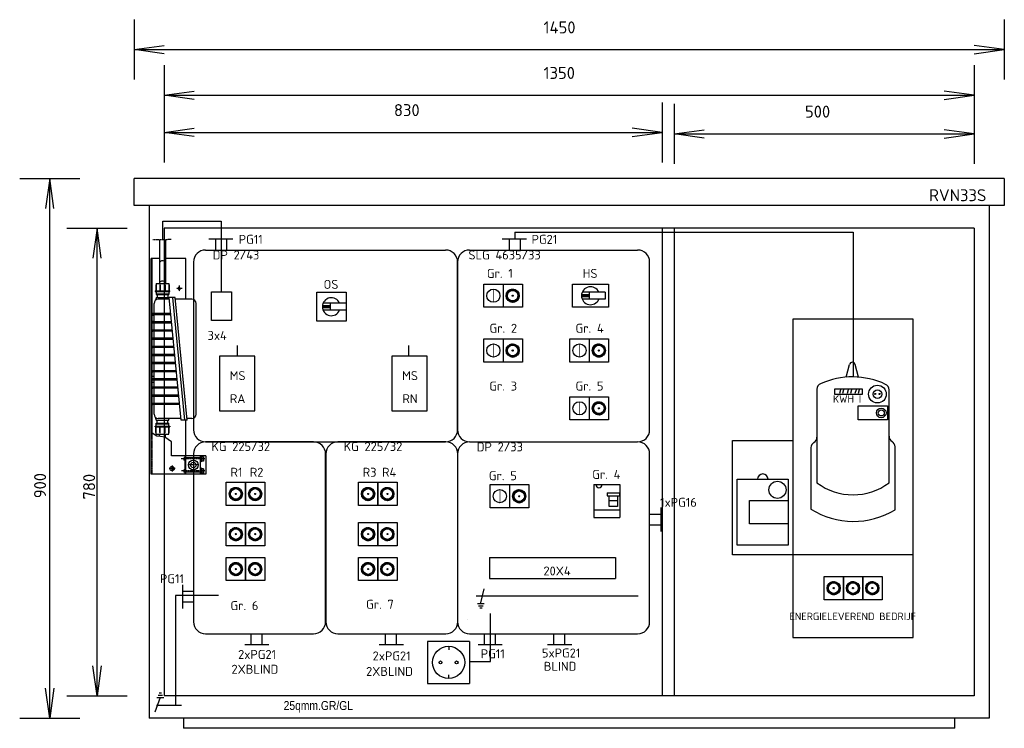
# Model space of a CAD drawing. Extents: x -2666 to 963, y 1554 to 3867.
# Tile 2 of 3: x -2666 to -1025, y 2685 to 3867. Entities that reach past the tile are written whole.
import ezdxf
from ezdxf.enums import TextEntityAlignment as Align

# ---------------------------------------------------------------- set-up
doc = ezdxf.new("R2010")
doc.units = 0
doc.header["$MEASUREMENT"] = 0
for name, pattern in [('LT-DASH', [0.75, 0.5, -0.25]), ('LT-DASH_DOT', [2, 1.25, -0.25, 0.25, -0.25]), ('LT-SOLID', [0])]:
    doc.linetypes.add(name, pattern=pattern)
doc.layers.get('0').update_dxf_attribs({"linetype": 'CONTINUOUS'})
doc.styles.add('ISO', font='isocpeur.ttf')
pattern_1 = [(45, (-5024.6227, 2047.5903), (-0.224506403, 0.224506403), [])]
pattern_2 = [(45, (-5024.6227, 1980.544), (-0.224506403, 0.224506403), [])]
pattern_3 = [(45, (-5024.6227, 1922.27292), (-0.224506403, 0.224506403), [])]
pattern_4 = [(45, (-4992.401, 2047.5903), (-0.224506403, 0.224506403), [])]
pattern_5 = [(45, (-4992.401, 1980.544), (-0.224506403, 0.224506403), [])]
pattern_6 = [(45, (-4992.401, 1922.27292), (-0.224506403, 0.224506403), [])]
pattern_7 = [(45, (-4804.2188, 2047.5903), (-0.224506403, 0.224506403), [])]
pattern_8 = [(45, (-4804.2188, 1980.544), (-0.224506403, 0.224506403), [])]
pattern_9 = [(45, (-4804.2188, 1922.27292), (-0.224506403, 0.224506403), [])]
pattern_10 = [(45, (-4771.9971, 2047.5903), (-0.224506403, 0.224506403), [])]
pattern_11 = [(45, (-4771.9971, 1980.544), (-0.224506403, 0.224506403), [])]
pattern_12 = [(45, (-4771.9971, 1922.27292), (-0.224506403, 0.224506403), [])]
pattern_13 = [(45, (-4552.3392, 2043.7867), (-0.224506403, 0.224506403), [])]
pattern_14 = [(45, (-4419.60224, 2190.30667), (-0.224506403, 0.224506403), [])]
pattern_15 = [(45, (-4419.60224, 2286.69183), (-0.224506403, 0.224506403), [])]
pattern_16 = [(45, (-4563.21544, 2286.69183), (-0.224506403, 0.224506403), [])]
pattern_17 = [(45, (-4563.21544, 2378.1257), (-0.224506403, 0.224506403), [])]
pattern_18 = [(45, (-4028.31195, 1890.40365), (-0.224506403, 0.224506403), [])]
pattern_19 = [(45, (-3996.09024, 1890.40365), (-0.224506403, 0.224506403), [])]
pattern_20 = [(45, (-3963.86853, 1890.40365), (-0.224506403, 0.224506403), [])]

msp = doc.modelspace()

# ---------------------------------------------------------------- hatches: boundary and pattern name
at = {"linetype": 'LT-SOLID'}
h = msp.add_hatch(dxfattribs=at)
h.set_pattern_fill('ANSI31', scale=0.1, style=0)
h.set_pattern_definition(pattern_17)
h.paths.add_polyline_path([(-1855.6, 3406.2, 1), (-1833.6, 3406.2, 1)])
h.paths.add_polyline_path([(-1835.8, 3406.2, -1), (-1853.4, 3406.2, -1)], flags=16)
h.paths.add_polyline_path([(-1843.7, 3406.2, -1), (-1845.5, 3406.2, -1)], flags=0)
h.paths.add_polyline_path([(-1843.7, 3406.2, 1), (-1845.5, 3406.2, 1)], flags=0)
h = msp.add_hatch(dxfattribs=at)
h.set_pattern_fill('ANSI31', scale=0.1, style=0)
h.set_pattern_definition(pattern_17)
h.paths.add_polyline_path([(-1843.7, 3406.2, 1), (-1845.5, 3406.2, 1)])
for points in [[(-1717.8, 3404.7), (-1717.8, 3407.7), (-1728.2, 3407.7), (-1728.2, 3404.7)], [(-2149.6, 3386.4), (-2149.6, 3389.4), (-2159.9, 3389.4), (-2159.9, 3386.4)]]:
    msp.add_hatch(color=7, dxfattribs=at).paths.add_polyline_path(points)
h = msp.add_hatch(dxfattribs=at)
h.set_pattern_fill('ANSI31', scale=0.1, style=0)
h.set_pattern_definition(pattern_16)
h.paths.add_polyline_path([(-1855.6, 3314.8, 1), (-1833.6, 3314.8, 1)])
h.paths.add_polyline_path([(-1835.8, 3314.8, -1), (-1853.4, 3314.8, -1)], flags=16)
h.paths.add_polyline_path([(-1843.7, 3314.8, -1), (-1845.5, 3314.8, -1)], flags=0)
h.paths.add_polyline_path([(-1843.7, 3314.8, 1), (-1845.5, 3314.8, 1)], flags=0)
h = msp.add_hatch(dxfattribs=at)
h.set_pattern_fill('ANSI31', scale=0.1, style=0)
h.set_pattern_definition(pattern_16)
h.paths.add_polyline_path([(-1843.7, 3314.8, 1), (-1845.5, 3314.8, 1)])
h = msp.add_hatch(dxfattribs=at)
h.set_pattern_fill('ANSI31', scale=0.1, style=0)
h.set_pattern_definition(pattern_15)
h.paths.add_polyline_path([(-1712, 3314.8, 1), (-1690, 3314.8, 1)])
h.paths.add_polyline_path([(-1692.2, 3314.8, -1), (-1709.8, 3314.8, -1)], flags=16)
h.paths.add_polyline_path([(-1700.1, 3314.8, -1), (-1701.9, 3314.8, -1)], flags=0)
h.paths.add_polyline_path([(-1700.1, 3314.8, 1), (-1701.9, 3314.8, 1)], flags=0)
h = msp.add_hatch(dxfattribs=at)
h.set_pattern_fill('ANSI31', scale=0.1, style=0)
h.set_pattern_definition(pattern_15)
h.paths.add_polyline_path([(-1700.1, 3314.8, 1), (-1701.9, 3314.8, 1)])
h = msp.add_hatch(dxfattribs=at)
h.set_pattern_fill('ANSI31', scale=0.1, style=0)
h.set_pattern_definition(pattern_14)
h.paths.add_polyline_path([(-1712, 3218.4, 1), (-1690, 3218.4, 1)])
h.paths.add_polyline_path([(-1692.2, 3218.4, -1), (-1709.8, 3218.4, -1)], flags=16)
h.paths.add_polyline_path([(-1700.1, 3218.4, -1), (-1701.9, 3218.4, -1)], flags=0)
h.paths.add_polyline_path([(-1700.1, 3218.4, 1), (-1701.9, 3218.4, 1)], flags=0)
h = msp.add_hatch(dxfattribs=at)
h.set_pattern_fill('ANSI31', scale=0.1, style=0)
h.set_pattern_definition(pattern_14)
h.paths.add_polyline_path([(-1700.1, 3218.4, 1), (-1701.9, 3218.4, 1)])
h = msp.add_hatch(dxfattribs=at)
h.set_pattern_fill('ANSI31', scale=0.1, style=0)
h.set_pattern_definition(pattern_1)
h.paths.add_polyline_path([(-2317, 3075.6, 1), (-2295, 3075.6, 1)])
h.paths.add_polyline_path([(-2297.2, 3075.6, -1), (-2314.8, 3075.6, -1)], flags=16)
h.paths.add_polyline_path([(-2305.1, 3075.6, -1), (-2306.9, 3075.6, -1)], flags=0)
h.paths.add_polyline_path([(-2305.1, 3075.6, 1), (-2306.9, 3075.6, 1)], flags=0)
h = msp.add_hatch(dxfattribs=at)
h.set_pattern_fill('ANSI31', scale=0.1, style=0)
h.set_pattern_definition(pattern_4)
h.paths.add_polyline_path([(-2284.8, 3075.6, 1), (-2262.8, 3075.6, 1)])
h.paths.add_polyline_path([(-2265, 3075.6, -1), (-2282.6, 3075.6, -1)], flags=16)
h.paths.add_polyline_path([(-2272.9, 3075.6, -1), (-2274.7, 3075.6, -1)], flags=0)
h.paths.add_polyline_path([(-2272.9, 3075.6, 1), (-2274.7, 3075.6, 1)], flags=0)
h = msp.add_hatch(dxfattribs=at)
h.set_pattern_fill('ANSI31', scale=0.1, style=0)
h.set_pattern_definition(pattern_7)
h.paths.add_polyline_path([(-2096.6, 3075.6, 1), (-2074.6, 3075.6, 1)])
h.paths.add_polyline_path([(-2076.8, 3075.6, -1), (-2094.4, 3075.6, -1)], flags=16)
h.paths.add_polyline_path([(-2084.7, 3075.6, -1), (-2086.5, 3075.6, -1)], flags=0)
h.paths.add_polyline_path([(-2084.7, 3075.6, 1), (-2086.5, 3075.6, 1)], flags=0)
h = msp.add_hatch(dxfattribs=at)
h.set_pattern_fill('ANSI31', scale=0.1, style=0)
h.set_pattern_definition(pattern_10)
h.paths.add_polyline_path([(-2064.3, 3075.6, 1), (-2042.4, 3075.6, 1)])
h.paths.add_polyline_path([(-2044.6, 3075.6, -1), (-2062.2, 3075.6, -1)], flags=16)
h.paths.add_polyline_path([(-2052.5, 3075.6, -1), (-2054.3, 3075.6, -1)], flags=0)
h.paths.add_polyline_path([(-2052.5, 3075.6, 1), (-2054.3, 3075.6, 1)], flags=0)
h = msp.add_hatch(dxfattribs=at)
h.set_pattern_fill('ANSI31', scale=0.1, style=0)
h.set_pattern_definition(pattern_1)
h.paths.add_polyline_path([(-2305.1, 3075.6, 1), (-2306.9, 3075.6, 1)])
h = msp.add_hatch(dxfattribs=at)
h.set_pattern_fill('ANSI31', scale=0.1, style=0)
h.set_pattern_definition(pattern_4)
h.paths.add_polyline_path([(-2272.9, 3075.6, 1), (-2274.7, 3075.6, 1)])
h = msp.add_hatch(dxfattribs=at)
h.set_pattern_fill('ANSI31', scale=0.1, style=0)
h.set_pattern_definition(pattern_7)
h.paths.add_polyline_path([(-2084.7, 3075.6, 1), (-2086.5, 3075.6, 1)])
h = msp.add_hatch(dxfattribs=at)
h.set_pattern_fill('ANSI31', scale=0.1, style=0)
h.set_pattern_definition(pattern_10)
h.paths.add_polyline_path([(-2052.5, 3075.6, 1), (-2054.3, 3075.6, 1)])
h = msp.add_hatch(dxfattribs=at)
h.set_pattern_fill('ANSI31', scale=0.1, style=0)
h.set_pattern_definition(pattern_13)
h.paths.add_polyline_path([(-1844.7, 3071.8, 1), (-1822.8, 3071.8, 1)])
h.paths.add_polyline_path([(-1824.9, 3071.8, -1), (-1842.5, 3071.8, -1)], flags=16)
h.paths.add_polyline_path([(-1832.9, 3071.8, -1), (-1834.6, 3071.8, -1)], flags=0)
h.paths.add_polyline_path([(-1832.9, 3071.8, 1), (-1834.6, 3071.8, 1)], flags=0)
h = msp.add_hatch(dxfattribs=at)
h.set_pattern_fill('ANSI31', scale=0.1, style=0)
h.set_pattern_definition(pattern_13)
h.paths.add_polyline_path([(-1832.9, 3071.8, 1), (-1834.6, 3071.8, 1)])
h = msp.add_hatch(dxfattribs=at)
h.set_pattern_fill('ANSI31', scale=0.1, style=0)
h.set_pattern_definition(pattern_2)
h.paths.add_polyline_path([(-2317, 3008.6, 1), (-2295, 3008.6, 1)])
h.paths.add_polyline_path([(-2297.2, 3008.6, -1), (-2314.8, 3008.6, -1)], flags=16)
h.paths.add_polyline_path([(-2305.1, 3008.6, -1), (-2306.9, 3008.6, -1)], flags=0)
h.paths.add_polyline_path([(-2305.1, 3008.6, 1), (-2306.9, 3008.6, 1)], flags=0)
h = msp.add_hatch(dxfattribs=at)
h.set_pattern_fill('ANSI31', scale=0.1, style=0)
h.set_pattern_definition(pattern_5)
h.paths.add_polyline_path([(-2284.8, 3008.6, 1), (-2262.8, 3008.6, 1)])
h.paths.add_polyline_path([(-2265, 3008.6, -1), (-2282.6, 3008.6, -1)], flags=16)
h.paths.add_polyline_path([(-2272.9, 3008.6, -1), (-2274.7, 3008.6, -1)], flags=0)
h.paths.add_polyline_path([(-2272.9, 3008.6, 1), (-2274.7, 3008.6, 1)], flags=0)
h = msp.add_hatch(dxfattribs=at)
h.set_pattern_fill('ANSI31', scale=0.1, style=0)
h.set_pattern_definition(pattern_8)
h.paths.add_polyline_path([(-2096.6, 3008.6, 1), (-2074.6, 3008.6, 1)])
h.paths.add_polyline_path([(-2076.8, 3008.6, -1), (-2094.4, 3008.6, -1)], flags=16)
h.paths.add_polyline_path([(-2084.7, 3008.6, -1), (-2086.5, 3008.6, -1)], flags=0)
h.paths.add_polyline_path([(-2084.7, 3008.6, 1), (-2086.5, 3008.6, 1)], flags=0)
h = msp.add_hatch(dxfattribs=at)
h.set_pattern_fill('ANSI31', scale=0.1, style=0)
h.set_pattern_definition(pattern_11)
h.paths.add_polyline_path([(-2064.3, 3008.6, 1), (-2042.4, 3008.6, 1)])
h.paths.add_polyline_path([(-2044.6, 3008.6, -1), (-2062.2, 3008.6, -1)], flags=16)
h.paths.add_polyline_path([(-2052.5, 3008.6, -1), (-2054.3, 3008.6, -1)], flags=0)
h.paths.add_polyline_path([(-2052.5, 3008.6, 1), (-2054.3, 3008.6, 1)], flags=0)
h = msp.add_hatch(dxfattribs=at)
h.set_pattern_fill('ANSI31', scale=0.1, style=0)
h.set_pattern_definition(pattern_2)
h.paths.add_polyline_path([(-2305.1, 3008.6, 1), (-2306.9, 3008.6, 1)])
h = msp.add_hatch(dxfattribs=at)
h.set_pattern_fill('ANSI31', scale=0.1, style=0)
h.set_pattern_definition(pattern_5)
h.paths.add_polyline_path([(-2272.9, 3008.6, 1), (-2274.7, 3008.6, 1)])
h = msp.add_hatch(dxfattribs=at)
h.set_pattern_fill('ANSI31', scale=0.1, style=0)
h.set_pattern_definition(pattern_8)
h.paths.add_polyline_path([(-2084.7, 3008.6, 1), (-2086.5, 3008.6, 1)])
h = msp.add_hatch(dxfattribs=at)
h.set_pattern_fill('ANSI31', scale=0.1, style=0)
h.set_pattern_definition(pattern_11)
h.paths.add_polyline_path([(-2052.5, 3008.6, 1), (-2054.3, 3008.6, 1)])
h = msp.add_hatch(dxfattribs=at)
h.set_pattern_fill('ANSI31', scale=0.1, style=0)
h.set_pattern_definition(pattern_3)
h.paths.add_polyline_path([(-2317, 2950.3, 1), (-2295, 2950.3, 1)])
h.paths.add_polyline_path([(-2297.2, 2950.3, -1), (-2314.8, 2950.3, -1)], flags=16)
h.paths.add_polyline_path([(-2305.1, 2950.3, -1), (-2306.9, 2950.3, -1)], flags=0)
h.paths.add_polyline_path([(-2305.1, 2950.3, 1), (-2306.9, 2950.3, 1)], flags=0)
h = msp.add_hatch(dxfattribs=at)
h.set_pattern_fill('ANSI31', scale=0.1, style=0)
h.set_pattern_definition(pattern_6)
h.paths.add_polyline_path([(-2284.8, 2950.3, 1), (-2262.8, 2950.3, 1)])
h.paths.add_polyline_path([(-2265, 2950.3, -1), (-2282.6, 2950.3, -1)], flags=16)
h.paths.add_polyline_path([(-2272.9, 2950.3, -1), (-2274.7, 2950.3, -1)], flags=0)
h.paths.add_polyline_path([(-2272.9, 2950.3, 1), (-2274.7, 2950.3, 1)], flags=0)
h = msp.add_hatch(dxfattribs=at)
h.set_pattern_fill('ANSI31', scale=0.1, style=0)
h.set_pattern_definition(pattern_9)
h.paths.add_polyline_path([(-2096.6, 2950.3, 1), (-2074.6, 2950.3, 1)])
h.paths.add_polyline_path([(-2076.8, 2950.3, -1), (-2094.4, 2950.3, -1)], flags=16)
h.paths.add_polyline_path([(-2084.7, 2950.3, -1), (-2086.5, 2950.3, -1)], flags=0)
h.paths.add_polyline_path([(-2084.7, 2950.3, 1), (-2086.5, 2950.3, 1)], flags=0)
h = msp.add_hatch(dxfattribs=at)
h.set_pattern_fill('ANSI31', scale=0.1, style=0)
h.set_pattern_definition(pattern_12)
h.paths.add_polyline_path([(-2064.3, 2950.3, 1), (-2042.4, 2950.3, 1)])
h.paths.add_polyline_path([(-2044.6, 2950.3, -1), (-2062.2, 2950.3, -1)], flags=16)
h.paths.add_polyline_path([(-2052.5, 2950.3, -1), (-2054.3, 2950.3, -1)], flags=0)
h.paths.add_polyline_path([(-2052.5, 2950.3, 1), (-2054.3, 2950.3, 1)], flags=0)
h = msp.add_hatch(dxfattribs=at)
h.set_pattern_fill('ANSI31', scale=0.1, style=0)
h.set_pattern_definition(pattern_3)
h.paths.add_polyline_path([(-2305.1, 2950.3, 1), (-2306.9, 2950.3, 1)])
h = msp.add_hatch(dxfattribs=at)
h.set_pattern_fill('ANSI31', scale=0.1, style=0)
h.set_pattern_definition(pattern_6)
h.paths.add_polyline_path([(-2272.9, 2950.3, 1), (-2274.7, 2950.3, 1)])
h = msp.add_hatch(dxfattribs=at)
h.set_pattern_fill('ANSI31', scale=0.1, style=0)
h.set_pattern_definition(pattern_9)
h.paths.add_polyline_path([(-2084.7, 2950.3, 1), (-2086.5, 2950.3, 1)])
h = msp.add_hatch(dxfattribs=at)
h.set_pattern_fill('ANSI31', scale=0.1, style=0)
h.set_pattern_definition(pattern_12)
h.paths.add_polyline_path([(-2052.5, 2950.3, 1), (-2054.3, 2950.3, 1)])
h = msp.add_hatch(dxfattribs=at)
h.set_pattern_fill('ANSI31', scale=0.1, style=0)
h.set_pattern_definition(pattern_18)
h.paths.add_polyline_path([(-1320.7, 2918.5, 1), (-1298.7, 2918.5, 1)])
h.paths.add_polyline_path([(-1300.9, 2918.5, -1), (-1318.5, 2918.5, -1)], flags=16)
h.paths.add_polyline_path([(-1308.8, 2918.5, -1), (-1310.6, 2918.5, -1)], flags=0)
h.paths.add_polyline_path([(-1308.8, 2918.5, 1), (-1310.6, 2918.5, 1)], flags=0)
h = msp.add_hatch(dxfattribs=at)
h.set_pattern_fill('ANSI31', scale=0.1, style=0)
h.set_pattern_definition(pattern_19)
h.paths.add_polyline_path([(-1288.4, 2918.5, 1), (-1266.5, 2918.5, 1)])
h.paths.add_polyline_path([(-1268.7, 2918.5, -1), (-1286.3, 2918.5, -1)], flags=16)
h.paths.add_polyline_path([(-1276.6, 2918.5, -1), (-1278.4, 2918.5, -1)], flags=0)
h.paths.add_polyline_path([(-1276.6, 2918.5, 1), (-1278.4, 2918.5, 1)], flags=0)
h = msp.add_hatch(dxfattribs=at)
h.set_pattern_fill('ANSI31', scale=0.1, style=0)
h.set_pattern_definition(pattern_20)
h.paths.add_polyline_path([(-1256.2, 2918.5, 1), (-1234.3, 2918.5, 1)])
h.paths.add_polyline_path([(-1236.5, 2918.5, -1), (-1254, 2918.5, -1)], flags=16)
h.paths.add_polyline_path([(-1244.4, 2918.5, -1), (-1246.1, 2918.5, -1)], flags=0)
h.paths.add_polyline_path([(-1244.4, 2918.5, 1), (-1246.1, 2918.5, 1)], flags=0)
h = msp.add_hatch(dxfattribs=at)
h.set_pattern_fill('ANSI31', scale=0.1, style=0)
h.set_pattern_definition(pattern_18)
h.paths.add_polyline_path([(-1308.8, 2918.5, 1), (-1310.6, 2918.5, 1)])
h = msp.add_hatch(dxfattribs=at)
h.set_pattern_fill('ANSI31', scale=0.1, style=0)
h.set_pattern_definition(pattern_19)
h.paths.add_polyline_path([(-1276.6, 2918.5, 1), (-1278.4, 2918.5, 1)])
h = msp.add_hatch(dxfattribs=at)
h.set_pattern_fill('ANSI31', scale=0.1, style=0)
h.set_pattern_definition(pattern_20)
h.paths.add_polyline_path([(-1244.4, 2918.5, 1), (-1246.1, 2918.5, 1)])

# ---------------------------------------------------------------- linework, layer by layer
at = {"color": 7, "linetype": 'LT-SOLID'}
for p, q in [((-2475.4, 3866.6), (-2475.4, 3766.6)), ((-1025.4, 3866.6), (-1025.4, 3766.6)), ((-2425.4, 3790.6), (-2425.4, 3690.6)), ((-1075.4, 3790.6), (-1075.4, 3690.6)), ((-2425.4, 3728.6), (-2425.4, 3628.6)), ((-1595.4, 3728.6), (-1595.4, 3628.6)), ((-1575.4, 3726.1), (-1575.4, 3626.1)), ((-1075.4, 3726.1), (-1075.4, 3626.1)), ((-2666.1, 3601.7), (-2566.1, 3601.7)), ((-2330.3, 3530.7), (-2330.3, 3412.6)), ((-2587.3, 3518.7), (-2487.3, 3518.7)), ((-1840.8, 3512.3), (-1840.8, 3500.8)), ((-2433.2, 3499.4), (-2433.2, 3426.3)), ((-2423.2, 3499.6), (-2423.2, 3426.3)), ((-2351.2, 3500.8), (-2311.1, 3500.8)), ((-2339.9, 3500.7), (-2339.9, 3482.4)), ((-2321.7, 3500.7), (-2321.7, 3482.4)), ((-1861.9, 3500.8), (-1821.7, 3500.8)), ((-1850.6, 3500.7), (-1850.6, 3482.4)), ((-1832.3, 3500.7), (-1832.3, 3482.4)), ((-2356.4, 3482.4), (-1956.4, 3482.4)), ((-1916.4, 3482.4), (-1636.4, 3482.4)), ((-2447.2, 3108.4), (-2447.2, 3468.4)), ((-2433.2, 3468.4), (-2447.2, 3468.4)), ((-2445.2, 3176.5), (-2445.2, 3468.4)), ((-2389.2, 3468.4), (-2423.2, 3468.4)), ((-2389.2, 3400.4), (-2389.2, 3468.4)), ((-2376.4, 3462.4), (-2376.4, 3182.4)), ((-1936.4, 3462.4), (-1936.4, 3182.4)), ((-1936.4, 3182.4), (-1936.4, 3462.4)), ((-1616.4, 3182.4), (-1616.4, 3462.4)), ((-2440.2, 3414.3), (-2416.2, 3414.3)), ((-2440.2, 3414.3), (-2440.2, 3413.4)), ((-2440.2, 3413.4), (-2416.2, 3413.4)), ((-2439.4, 3424.1), (-2439.4, 3414.3)), ((-2439.2, 3424.3), (-2438.9, 3424.3)), ((-2438.9, 3426.3), (-2417.4, 3426.3)), ((-2438.9, 3426.3), (-2438.9, 3414.3)), ((-2438.7, 3413.4), (-2438.7, 3408.4)), ((-2438.7, 3413.4), (-2417.7, 3413.4)), ((-2438.7, 3413.4), (-2417.7, 3413.4)), ((-2438.7, 3413.4), (-2417.7, 3413.4)), ((-2438.7, 3413.4), (-2417.7, 3413.4)), ((-2438.7, 3413.4), (-2417.7, 3413.4)), ((-2438.7, 3413.4), (-2417.7, 3413.4)), ((-2432.4, 3424.1), (-2432.4, 3414.3)), ((-2431.9, 3424.1), (-2431.9, 3414.3)), ((-2424.4, 3424.1), (-2424.4, 3414.3)), ((-2423.9, 3424.1), (-2423.9, 3414.3)), ((-2417.7, 3413.4), (-2417.7, 3408.4)), ((-2417.4, 3426.3), (-2417.4, 3414.3)), ((-2417.2, 3424.3), (-2417.4, 3424.3)), ((-2416.9, 3424.1), (-2416.9, 3414.3)), ((-2416.2, 3413.4), (-2416.2, 3414.3)), ((-1860.7, 3425.5), (-1860.7, 3386.9)), ((-1745, 3425.5), (-1684.9, 3425.5)), ((-1745, 3386.9), (-1745, 3425.5)), ((-1684.9, 3425.5), (-1684.9, 3386.9)), ((-2439.4, 3401.2), (-2439.4, 3399)), ((-2439.2, 3401.4), (-2438.9, 3401.4)), ((-2438.9, 3403.4), (-2417.4, 3403.4)), ((-2438.9, 3403.4), (-2438.9, 3399.3)), ((-2438.7, 3409.4), (-2417.7, 3409.4)), ((-2438.7, 3408.4), (-2417.7, 3408.4)), ((-2437.2, 3408.4), (-2437.2, 3403.4)), ((-2416.9, 3400.4), (-2435.2, 3400.4)), ((-2419.2, 3408.4), (-2419.2, 3403.4)), ((-2417.4, 3403.4), (-2417.4, 3400.4)), ((-2417.2, 3401.4), (-2417.4, 3401.4)), ((-2397.2, 3198.4), (-2417.2, 3403.4)), ((-2407.2, 3403.4), (-2417.2, 3403.4)), ((-2391.2, 3198.4), (-2411.2, 3403.4)), ((-2387.2, 3198.4), (-2407.2, 3403.4)), ((-2379.2, 3400.4), (-2406.9, 3400.4)), ((-2171, 3412.3), (-2122.3, 3412.3)), ((-2171, 3363.6), (-2171, 3412.3)), ((-2122.3, 3412.3), (-2122.3, 3363.6)), ((-1690.6, 3412.2), (-1728.7, 3412.2)), ((-1690.6, 3400.2), (-1728.7, 3400.2)), ((-1717.8, 3407.7), (-1728.2, 3407.7)), ((-1728.2, 3407.7), (-1728.2, 3404.7)), ((-1728.2, 3404.7), (-1717.8, 3404.7)), ((-1717.8, 3404.7), (-1717.8, 3407.7)), ((-1717.1, 3412.2), (-1717.1, 3400.2)), ((-1690.6, 3412.2), (-1690.6, 3400.2)), ((-2442.2, 3376.4), (-2442.2, 3393.4)), ((-2372.2, 3208.4), (-2372.2, 3393.4)), ((-2122.3, 3393.9), (-2160.4, 3393.9)), ((-2122.3, 3381.9), (-2160.4, 3381.9)), ((-2149.6, 3389.4), (-2159.9, 3389.4)), ((-2159.9, 3389.4), (-2159.9, 3386.4)), ((-2159.9, 3386.4), (-2149.6, 3386.4)), ((-2149.6, 3386.4), (-2149.6, 3389.4)), ((-2148.8, 3393.9), (-2148.8, 3381.9)), ((-2122.3, 3393.9), (-2122.3, 3381.9)), ((-1684.9, 3386.9), (-1745, 3386.9)), ((-2442.2, 3373.4), (-2445.2, 3373.4)), ((-2414.6, 3376.4), (-2444.2, 3376.4)), ((-2414.4, 3374.4), (-2444.2, 3374.4)), ((-2442.2, 3362.4), (-2442.2, 3374.4)), ((-2122.3, 3363.6), (-2171, 3363.6)), ((-1377.5, 3367), (-1377.5, 2974.2)), ((-1177.5, 3367), (-1377.5, 3367)), ((-1177.5, 2974.2), (-1177.5, 3367)), ((-2442.2, 3363.4), (-2445.2, 3363.4)), ((-2413.2, 3362.4), (-2444.2, 3362.4)), ((-2413, 3360.4), (-2444.2, 3360.4)), ((-2411.9, 3348.9), (-2444.2, 3348.9)), ((-2442.2, 3348.9), (-2442.2, 3360.4)), ((-2411.7, 3346.9), (-2444.2, 3346.9)), ((-2410.6, 3335.3), (-2444.2, 3335.3)), ((-2410.4, 3333.3), (-2444.2, 3333.3)), ((-2442.2, 3335.3), (-2442.2, 3346.9)), ((-2442.2, 3321.7), (-2442.2, 3333.3)), ((-1860.7, 3334.1), (-1860.7, 3295.4)), ((-1717.1, 3334.1), (-1717.1, 3295.4)), ((-2409.3, 3321.7), (-2444.2, 3321.7)), ((-2409.1, 3319.7), (-2444.2, 3319.7)), ((-2442.2, 3308.1), (-2442.2, 3319.7)), ((-2303.3, 3305.4), (-2303.3, 3323)), ((-2017.8, 3305.4), (-2017.8, 3323)), ((-2407.9, 3308.1), (-2444.2, 3308.1)), ((-2407.7, 3306.1), (-2444.2, 3306.1)), ((-2442.2, 3294.6), (-2442.2, 3306.1)), ((-2274.3, 3305.4), (-2333.4, 3305.4)), ((-2333.4, 3305.4), (-2333.4, 3214.2)), ((-2274.3, 3214.2), (-2274.3, 3305.4)), ((-2046.1, 3305.4), (-2046.1, 3214.2)), ((-1987, 3305.4), (-2046.1, 3305.4)), ((-1987, 3214.2), (-1987, 3305.4)), ((-2406.6, 3294.6), (-2444.2, 3294.6)), ((-2406.4, 3292.6), (-2444.2, 3292.6)), ((-2442.2, 3281), (-2442.2, 3292.6)), ((-1288.7, 3270.4), (-1283.4, 3291.4)), ((-1268.5, 3270.4), (-1273.7, 3291.4)), ((-2442.2, 3271.4), (-2445.2, 3271.4)), ((-2405.3, 3281), (-2444.2, 3281)), ((-2405.1, 3279), (-2444.2, 3279)), ((-2404, 3267.4), (-2444.2, 3267.4)), ((-2403.8, 3265.4), (-2444.2, 3265.4)), ((-2442.2, 3267.4), (-2442.2, 3279)), ((-2442.2, 3253.9), (-2442.2, 3265.4)), ((-2442.2, 3261.4), (-2445.2, 3261.4)), ((-2402.6, 3253.9), (-2444.2, 3253.9)), ((-2402.4, 3251.9), (-2444.2, 3251.9)), ((-2442.2, 3240.3), (-2442.2, 3251.9)), ((-1337.6, 3250.3), (-1337.6, 3094.2)), ((-1298.4, 3249.4), (-1300.2, 3242.9)), ((-1293.2, 3249.4), (-1295, 3242.9)), ((-1285.4, 3249.4), (-1287.2, 3242.9)), ((-1280.2, 3249.4), (-1281.9, 3242.9)), ((-1272.4, 3249.4), (-1274.2, 3242.9)), ((-1267.2, 3249.4), (-1268.9, 3242.9)), ((-1217.5, 3094.2), (-1217.5, 3249.3)), ((-2401.3, 3240.3), (-2444.2, 3240.3)), ((-2401.1, 3238.3), (-2444.2, 3238.3)), ((-2442.2, 3226.7), (-2442.2, 3238.3)), ((-1717.1, 3237.7), (-1717.1, 3199)), ((-2400, 3226.7), (-2444.2, 3226.7)), ((-2399.8, 3224.7), (-2444.2, 3224.7)), ((-2442.2, 3208.4), (-2442.2, 3224.7)), ((-2439.4, 3200.7), (-2439.4, 3202.9)), ((-2439.2, 3200.4), (-2438.9, 3200.4)), ((-2438.9, 3198.4), (-2438.9, 3202.5)), ((-2397.5, 3201.4), (-2435.2, 3201.4)), ((-2417.4, 3198.4), (-2417.4, 3201.4)), ((-2417.2, 3200.4), (-2417.4, 3200.4)), ((-2416.9, 3200.7), (-2416.9, 3201.4)), ((-2379.2, 3201.4), (-2387.5, 3201.4)), ((-2333.4, 3214.2), (-2274.3, 3214.2)), ((-2046.1, 3214.2), (-1987, 3214.2)), ((-2440.2, 3188.4), (-2416.2, 3188.4)), ((-2440.2, 3187.5), (-2440.2, 3188.4)), ((-2440.2, 3187.5), (-2416.2, 3187.5)), ((-2439.4, 3177.8), (-2439.4, 3187.5)), ((-2438.9, 3198.4), (-2417.4, 3198.4)), ((-2438.9, 3175.5), (-2438.9, 3187.5)), ((-2438.7, 3193.4), (-2417.7, 3193.4)), ((-2438.7, 3188.4), (-2438.7, 3193.4)), ((-2438.7, 3192.4), (-2417.7, 3192.4)), ((-2438.7, 3188.4), (-2417.7, 3188.4)), ((-2438.7, 3188.4), (-2417.7, 3188.4)), ((-2438.7, 3188.4), (-2417.7, 3188.4)), ((-2438.7, 3188.4), (-2417.7, 3188.4)), ((-2437.2, 3193.4), (-2437.2, 3198.4)), ((-2432.4, 3177.8), (-2432.4, 3187.5)), ((-2431.9, 3177.8), (-2431.9, 3187.5)), ((-2424.4, 3177.8), (-2424.4, 3187.5)), ((-2423.9, 3177.8), (-2423.9, 3187.5)), ((-2419.2, 3193.4), (-2419.2, 3198.4)), ((-2417.7, 3188.4), (-2417.7, 3193.4)), ((-2417.4, 3175.5), (-2417.4, 3187.5)), ((-2416.9, 3177.8), (-2416.9, 3187.5)), ((-2416.2, 3188.4), (-2416.2, 3187.5)), ((-2387.2, 3198.4), (-2397.2, 3198.4)), ((-2389.2, 3139.4), (-2389.2, 3198.4)), ((-2437.8, 3171.9), (-2447.2, 3177.8)), ((-2439.2, 3177.5), (-2438.9, 3177.5)), ((-2438.9, 3175.5), (-2417.4, 3175.5)), ((-2431.7, 3171.2), (-2437.8, 3171.9)), ((-2433.2, 3171.3), (-2433.2, 3175.5)), ((-2424.4, 3170.2), (-2431.7, 3171.2)), ((-2413.2, 3162.4), (-2424.4, 3170.2)), ((-2423.2, 3169.4), (-2423.2, 3175.5)), ((-2417.2, 3177.5), (-2417.4, 3177.5)), ((-2413.2, 3139.4), (-2413.2, 3162.4)), ((-2356.4, 3162.4), (-1956.4, 3162.4)), ((-2176.4, 3162.4), (-2356.4, 3162.4)), ((-1956, 3162.4), (-2136, 3162.4)), ((-1916.4, 3162.4), (-1636.4, 3162.4)), ((-1916.4, 3162.4), (-1636.4, 3162.4)), ((-1347.6, 3152.8), (-1347.6, 3050.3)), ((-1207.5, 3049.2), (-1207.5, 3154.4)), ((-2389.2, 3139.4), (-2413.2, 3139.4)), ((-2355.7, 3139.4), (-2413.2, 3139.4)), ((-2392.2, 3135.9), (-2392.7, 3135.4)), ((-2391.2, 3135.4), (-2392.7, 3135.4)), ((-2392.7, 3135.4), (-2392.7, 3132.4)), ((-2391.2, 3135.9), (-2392.2, 3135.9)), ((-2392.2, 3135.9), (-2392.2, 3131.9)), ((-2391.2, 3139.4), (-2391.2, 3108.4)), ((-2389.2, 3108.4), (-2389.2, 3139.4)), ((-2364.7, 3135.9), (-2389.2, 3135.9)), ((-2376.4, 3142.4), (-2376.4, 2862.4)), ((-2364.7, 3108.4), (-2364.7, 3139.4)), ((-2363.7, 3138.4), (-2364.7, 3138.4)), ((-2363.7, 3138.4), (-2363.7, 3129.4)), ((-2362.7, 3137.9), (-2363.7, 3137.9)), ((-2362.7, 3135), (-2363.7, 3133.7)), ((-2362.7, 3134.5), (-2363.7, 3133.1)), ((-2362.7, 3137.9), (-2362.7, 3129.9)), ((-2360.1, 3137.4), (-2362.7, 3137.4)), ((-2360.1, 3137.4), (-2360.1, 3130.4)), ((-2355.7, 3139.4), (-2355.7, 3108.4)), ((-2156.4, 2862.4), (-2156.4, 3142.4)), ((-2156, 3142.4), (-2156, 2862.4)), ((-1936.4, 3142.4), (-1936.4, 2862.4)), ((-1936, 2862.4), (-1936, 3142.4)), ((-1616.4, 2862.4), (-1616.4, 3142.4)), ((-2415.2, 3119.8), (-2410.5, 3114.9)), ((-2413.5, 3121.2), (-2409.1, 3116.2)), ((-2392.7, 3132.4), (-2392.2, 3131.9)), ((-2391.2, 3132.4), (-2392.7, 3132.4)), ((-2391.2, 3131.9), (-2392.2, 3131.9)), ((-2363.7, 3129.4), (-2364.7, 3129.4)), ((-2363.7, 3118.4), (-2364.7, 3118.4)), ((-2362.7, 3129.9), (-2363.7, 3129.9)), ((-2363.7, 3118.4), (-2363.7, 3109.4)), ((-2362.7, 3117.9), (-2363.7, 3117.9)), ((-2360.1, 3130.4), (-2362.7, 3130.4)), ((-2362.7, 3117.9), (-2362.7, 3109.9)), ((-2360.1, 3117.4), (-2362.7, 3117.4)), ((-2360.1, 3117.4), (-2360.1, 3110.4)), ((-2355.7, 3108.4), (-2447.2, 3108.4)), ((-2392.2, 3115.9), (-2392.7, 3115.4)), ((-2391.2, 3115.4), (-2392.7, 3115.4)), ((-2392.7, 3115.4), (-2392.7, 3112.4)), ((-2392.7, 3112.4), (-2392.2, 3111.9)), ((-2391.2, 3112.4), (-2392.7, 3112.4)), ((-2391.2, 3115.9), (-2392.2, 3115.9)), ((-2392.2, 3115.9), (-2392.2, 3111.9)), ((-2391.2, 3111.9), (-2392.2, 3111.9)), ((-2364.7, 3111.9), (-2389.2, 3111.9)), ((-2363.7, 3109.4), (-2364.7, 3109.4)), ((-2362.7, 3114.7), (-2363.7, 3113.7)), ((-2362.7, 3114.4), (-2363.7, 3113.3)), ((-2362.7, 3109.9), (-2363.7, 3109.9)), ((-2360.1, 3110.4), (-2362.7, 3110.4)), ((-2361.4, 3113.9), (-2360.1, 3113.9)), ((-1849.8, 3091.2), (-1849.8, 3052.5)), ((-1709.6, 3091.2), (-1709.6, 3036.2)), ((-1709.6, 3091.2), (-1709.6, 3036.2)), ((-1709.6, 3091.2), (-1687.6, 3091.2)), ((-1687.6, 3091.2), (-1665.9, 3091.2)), ((-1665.9, 3091.2), (-1665.9, 3036.2)), ((-1687, 3077.3), (-1687, 3072.7)), ((-1687, 3077.3), (-1666.8, 3077.3)), ((-1687, 3072.7), (-1666.8, 3072.7)), ((-1683.6, 3054.7), (-1683.6, 3072.7)), ((-1669.9, 3072.7), (-1669.9, 3054.7)), ((-1666.8, 3077.3), (-1666.8, 3072.7)), ((-1683.6, 3064.7), (-1669.9, 3064.7)), ((-1669.9, 3054.7), (-1683.6, 3054.7)), ((-1598, 3052.9), (-1598, 3012.7)), ((-1709.6, 3049.3), (-1665.9, 3049.3)), ((-1709.6, 3036.5), (-1665.9, 3036.5)), ((-1709.6, 3036.2), (-1687.6, 3036.2)), ((-1687.6, 3036.2), (-1665.9, 3036.2)), ((-1665.9, 3049.3), (-1665.9, 3036.5)), ((-1598.1, 3041.5), (-1616.4, 3041.5)), ((-1598.1, 3023.3), (-1616.4, 3023.3)), ((-1177.5, 2974.2), (-1377.5, 2974.2)), ((-1377.5, 2974.2), (-1377.5, 2836)), ((-1177.5, 2836), (-1177.5, 2974.2)), ((-2394.2, 2884.8), (-2394.2, 2923.8)), ((-2394, 2913.5), (-2376.4, 2913.5)), ((-2394, 2895.8), (-2376.4, 2895.8)), ((-1881.4, 2796.3), (-1881.4, 2876.1)), ((-2356.4, 2842.4), (-2176.4, 2842.4)), ((-2280.5, 2824.2), (-2280.5, 2842.4)), ((-2262.3, 2824.2), (-2262.3, 2842.4)), ((-2136, 2842.4), (-1956, 2842.4)), ((-2056.3, 2824.2), (-2056.3, 2842.4)), ((-2038.1, 2824.2), (-2038.1, 2842.4)), ((-1916.4, 2842.4), (-1636.4, 2842.4)), ((-1891.6, 2824.2), (-1891.6, 2842.4)), ((-1873.4, 2824.2), (-1873.4, 2842.4)), ((-1775.9, 2824.2), (-1775.9, 2842.4)), ((-1757.6, 2824.2), (-1757.6, 2842.4)), ((-2251, 2824), (-2291.1, 2824)), ((-2026.7, 2824), (-2066.9, 2824)), ((-1862.1, 2824), (-1902.2, 2824)), ((-1746.3, 2824), (-1786.5, 2824)), ((-1377.5, 2836), (-1177.5, 2836)), ((-1915.4, 2796.3), (-1881.4, 2796.3)), ((-2587.3, 2738.7), (-2487.3, 2738.7)), ((-2666.1, 2701.7), (-2566.1, 2701.7))]:
    msp.add_line(p, q, dxfattribs=at)
at = {"color": 7}
for p, q in [((-2475.4, 3816.6), (-1025.4, 3816.6)), ((-2425.4, 3740.6), (-1075.4, 3740.6)), ((-2425.4, 3678.6), (-1595.4, 3678.6)), ((-1575.4, 3676.1), (-1075.4, 3676.1)), ((-2616.1, 2701.7), (-2616.1, 3601.7)), ((-2537.3, 2738.7), (-2537.3, 3518.7)), ((-2335.1, 2906.3), (-2406.7, 2906.3))]:
    msp.add_line(p, q, dxfattribs=at)
at = {"color": 1, "linetype": 'LT-SOLID'}
for p, q in [((-1025.4, 3601.7), (-2475.4, 3601.7)), ((-2475.4, 3556.7), (-2475.4, 3601.7)), ((-1025.4, 3601.7), (-1025.4, 3556.7)), ((-1025.4, 3556.7), (-2475.4, 3556.7)), ((-2450.4, 3556.7), (-2450.4, 2701.7)), ((-1050.4, 3556.7), (-1050.4, 2701.7)), ((-1075.4, 3518.7), (-2425.4, 3518.7)), ((-2425.4, 3518.7), (-2425.4, 2738.7)), ((-1595.4, 3518.7), (-1595.4, 2738.7)), ((-1575.4, 3518.7), (-1575.4, 2738.7)), ((-1075.4, 3518.7), (-1075.4, 2738.7)), ((-1883.3, 2969.5), (-1673.3, 2969.5)), ((-1883.3, 2969.5), (-1883.3, 2934.5)), ((-1673.3, 2969.5), (-1673.3, 2934.5)), ((-1883.3, 2934.5), (-1673.3, 2934.5)), ((-1897.8, 2893.8), (-1891.9, 2917.3)), ((-1903.2, 2892.9), (-1891.9, 2892.9)), ((-1901.3, 2889.2), (-1893.8, 2889.2)), ((-1899.4, 2885.4), (-1895.7, 2885.4)), ((-1916.6, 2829.5), (-1986.6, 2829.5)), ((-1986.6, 2829.5), (-1986.6, 2759.5)), ((-1916.6, 2829.5), (-1916.6, 2759.5)), ((-1986.6, 2759.5), (-1916.6, 2759.5)), ((-2433.7, 2743.7), (-2430, 2743.7)), ((-2431.8, 2736.2), (-2441.1, 2711.5)), ((-2437.5, 2736.2), (-2426.2, 2736.2)), ((-2435.6, 2739.9), (-2428.1, 2739.9)), ((-1075.4, 2738.7), (-2425.4, 2738.7)), ((-1050.4, 2701.7), (-2450.4, 2701.7)), ((-2392.9, 2701.7), (-2392.9, 2684.7)), ((-1107.9, 2684.7), (-1107.9, 2701.7)), ((-1107.9, 2684.7), (-2392.9, 2684.7))]:
    msp.add_line(p, q, dxfattribs=at)
at = {"color": 7, "linetype": 'LT-DASH_DOT'}
for p, q in [((-2413.6, 3499.8), (-2444.3, 3499.2)), ((-2395.2, 3418.4), (-2405.2, 3418.4)), ((-2400.2, 3423.4), (-2400.2, 3413.4)), ((-2357.6, 3133.9), (-2397, 3133.9)), ((-2376.7, 3135.9), (-2376.7, 3111.9)), ((-2407.2, 3117.9), (-2417.2, 3117.9)), ((-2412.2, 3122.9), (-2412.2, 3112.9)), ((-2369.2, 3123.9), (-2384.7, 3123.9)), ((-2357.5, 3113.9), (-2397, 3113.9))]:
    msp.add_line(p, q, dxfattribs=at)
at = {"color": 7, "linetype": 'LT-DASH'}
msp.add_line((-2445.2, 3108.4), (-2445.2, 3176.5), dxfattribs=at)
at = {"color": 4, "linetype": 'LT-SOLID'}
for p, q in [((-2406.7, 2906.3), (-2406.7, 2722.6)), ((-1950.9, 2821.6), (-1950.9, 2815.7)), ((-1950.9, 2767.9), (-1950.9, 2773.8)), ((-2396.6, 2722.6), (-2437.9, 2722.6))]:
    msp.add_line(p, q, dxfattribs=at)
at = {"color": 3, "linetype": 'LT-SOLID'}
msp.add_line((-1905.7, 2905.6), (-1635.7, 2905.6), dxfattribs=at)
at = {"color": 8, "linetype": 'LT-SOLID'}
msp.add_line((-1920.7, 2865.6), (-1920.7, 2865.6), dxfattribs=at)
at = {"color": 7, "linetype": 'LT-SOLID'}
for points in [[(-2425.4, 3809.6), (-2475.4, 3816.6), (-2425.4, 3823.6)], [(-1075.4, 3809.6), (-1025.4, 3816.6), (-1075.4, 3823.6)], [(-2375.4, 3733.6), (-2425.4, 3740.6), (-2375.4, 3747.6)], [(-1125.4, 3733.6), (-1075.4, 3740.6), (-1125.4, 3747.6)], [(-2375.4, 3671.6), (-2425.4, 3678.6), (-2375.4, 3685.6)], [(-1645.4, 3671.6), (-1595.4, 3678.6), (-1645.4, 3685.6)], [(-1525.4, 3669.1), (-1575.4, 3676.1), (-1525.4, 3683.1)], [(-1125.4, 3669.1), (-1075.4, 3676.1), (-1125.4, 3683.1)], [(-2609.1, 3551.7), (-2616.1, 3601.7), (-2623.1, 3551.7)], [(-2427.6, 3499.5), (-2427.6, 3530.7), (-2330.3, 3530.7)], [(-2530.3, 3468.7), (-2537.3, 3518.7), (-2544.3, 3468.7)], [(-1840.8, 3512.3), (-1277.2, 3512.3), (-1277.2, 3270.7)], [(-2530.3, 2788.7), (-2537.3, 2738.7), (-2544.3, 2788.7)], [(-2609.1, 2751.7), (-2616.1, 2701.7), (-2623.1, 2751.7)]]:
    msp.add_lwpolyline(points, dxfattribs=at)
for points in [[(-1892.9, 3425.5), (-1828.5, 3425.5), (-1828.5, 3386.9), (-1892.9, 3386.9)], [(-2346.6, 3412.6), (-2313, 3412.6), (-2313, 3364.9), (-2346.6, 3364.9)], [(-1892.9, 3334.1), (-1828.5, 3334.1), (-1828.5, 3295.4), (-1892.9, 3295.4)], [(-1749.3, 3334.1), (-1684.9, 3334.1), (-1684.9, 3295.4), (-1749.3, 3295.4)], [(-1307.8, 3251), (-1262.4, 3251), (-1262.4, 3241.3), (-1307.8, 3241.3)], [(-1749.3, 3237.7), (-1684.9, 3237.7), (-1684.9, 3199), (-1749.3, 3199)], [(-1269.1, 3222.5), (-1220.1, 3222.5), (-1220.1, 3199.4), (-1269.1, 3199.4)], [(-2322.1, 3095), (-2289.9, 3095), (-2289.9, 3056.3), (-2322.1, 3056.3)], [(-2289.9, 3095), (-2257.7, 3095), (-2257.7, 3056.3), (-2289.9, 3056.3)], [(-2101.7, 3095), (-2069.5, 3095), (-2069.5, 3056.3), (-2101.7, 3056.3)], [(-2069.5, 3095), (-2037.3, 3095), (-2037.3, 3056.3), (-2069.5, 3056.3)], [(-1882.1, 3091.2), (-1817.6, 3091.2), (-1817.6, 3052.5), (-1882.1, 3052.5)], [(-1449.8, 3064.5), (-1385.3, 3064.5), (-1385.3, 3025.9), (-1449.8, 3025.9)], [(-2322.1, 3027.9), (-2289.9, 3027.9), (-2289.9, 2989.3), (-2322.1, 2989.3)], [(-2289.9, 3027.9), (-2257.7, 3027.9), (-2257.7, 2989.3), (-2289.9, 2989.3)], [(-2101.7, 3027.9), (-2069.5, 3027.9), (-2069.5, 2989.3), (-2101.7, 2989.3)], [(-2069.5, 3027.9), (-2037.3, 3027.9), (-2037.3, 2989.3), (-2069.5, 2989.3)], [(-2322.1, 2969.7), (-2289.9, 2969.7), (-2289.9, 2931), (-2322.1, 2931)], [(-2289.9, 2969.7), (-2257.7, 2969.7), (-2257.7, 2931), (-2289.9, 2931)], [(-2101.7, 2969.7), (-2069.5, 2969.7), (-2069.5, 2931), (-2101.7, 2931)], [(-2069.5, 2969.7), (-2037.3, 2969.7), (-2037.3, 2931), (-2069.5, 2931)], [(-1325.8, 2937.8), (-1293.6, 2937.8), (-1293.6, 2899.1), (-1325.8, 2899.1)], [(-1293.6, 2937.8), (-1261.4, 2937.8), (-1261.4, 2899.1), (-1293.6, 2899.1)], [(-1261.4, 2937.8), (-1229.1, 2937.8), (-1229.1, 2899.1), (-1261.4, 2899.1)]]:
    msp.add_lwpolyline(points, close=True, dxfattribs=at)
at = {"color": 7, "linetype": 'LT-SOLID', "const_width": 1}
for points in [[(-1876.8, 3417.2), (-1876.8, 3395.2)], [(-1876.8, 3325.7), (-1876.8, 3303.8)], [(-1733.2, 3325.7), (-1733.2, 3303.8)], [(-1733.2, 3229.3), (-1733.2, 3207.4)], [(-1865.9, 3082.8), (-1865.9, 3060.9)]]:
    msp.add_lwpolyline(points, dxfattribs=at)
at = {"linetype": 'Continuous'}
for points in [[(-1478.2, 3164.5), (-1377.5, 3164.5), (-1377.5, 2974.2), (-1478.2, 2974.2)], [(-1470.3, 3100.2), (-1385.3, 3100.2), (-1385.3, 2990.2), (-1470.3, 2990.2)]]:
    msp.add_lwpolyline(points, close=True, dxfattribs=at)
at = {"color": 7, "linetype": 'LT-SOLID'}
for centre, radius in [((-2400.2, 3418.4), 1.6), ((-1876.8, 3406.2), 11), ((-1844.6, 3406.2), 11), ((-1844.6, 3406.2), 8.79), ((-1844.6, 3406.2), 0.873), ((-1876.8, 3314.8), 11), ((-1844.6, 3314.8), 11), ((-1844.6, 3314.8), 8.79), ((-1844.6, 3314.8), 0.873), ((-1733.2, 3314.8), 11), ((-1701, 3314.8), 11), ((-1701, 3314.8), 8.79), ((-1701, 3314.8), 0.873), ((-1236.8, 3242.1), 14.7), ((-1236.8, 3242.1), 7.25), ((-1240.5, 3242.3), 0.871), ((-1233.2, 3242.3), 0.871), ((-1733.2, 3218.4), 11), ((-1701, 3218.4), 11), ((-1701, 3218.4), 8.79), ((-1701, 3218.4), 0.873), ((-1230.5, 3210.8), 8.1), ((-1230.5, 3210.8), 5.11), ((-2412.2, 3117.9), 3.5), ((-2376.7, 3123.9), 8), ((-2376.7, 3123.9), 4.5), ((-2306, 3075.6), 11), ((-2273.8, 3075.6), 11), ((-2085.6, 3075.6), 11), ((-2053.4, 3075.6), 11), ((-2306, 3075.6), 8.79), ((-2306, 3075.6), 0.873), ((-2273.8, 3075.6), 8.79), ((-2273.8, 3075.6), 0.873), ((-2085.6, 3075.6), 8.79), ((-2085.6, 3075.6), 0.873), ((-2053.4, 3075.6), 8.79), ((-2053.4, 3075.6), 0.873), ((-1865.9, 3071.8), 11), ((-1833.7, 3071.8), 11), ((-1833.7, 3071.8), 8.79), ((-1833.7, 3071.8), 0.873), ((-2306, 3008.6), 11), ((-2273.8, 3008.6), 11), ((-2085.6, 3008.6), 11), ((-2053.4, 3008.6), 11), ((-2306, 3008.6), 8.79), ((-2306, 3008.6), 0.873), ((-2273.8, 3008.6), 8.79), ((-2273.8, 3008.6), 0.873), ((-2085.6, 3008.6), 8.79), ((-2085.6, 3008.6), 0.873), ((-2053.4, 3008.6), 8.79), ((-2053.4, 3008.6), 0.873), ((-2306, 2950.3), 11), ((-2306, 2950.3), 8.79), ((-2273.8, 2950.3), 11), ((-2273.8, 2950.3), 8.79), ((-2085.6, 2950.3), 11), ((-2085.6, 2950.3), 8.79), ((-2053.4, 2950.3), 11), ((-2053.4, 2950.3), 8.79), ((-2306, 2950.3), 0.873), ((-2273.8, 2950.3), 0.873), ((-2085.6, 2950.3), 0.873), ((-2053.4, 2950.3), 0.873), ((-1309.7, 2918.5), 11), ((-1309.7, 2918.5), 8.79), ((-1277.5, 2918.5), 11), ((-1277.5, 2918.5), 8.79), ((-1245.3, 2918.5), 11), ((-1245.3, 2918.5), 8.79), ((-1309.7, 2918.5), 0.873), ((-1277.5, 2918.5), 0.873), ((-1245.3, 2918.5), 0.873), ((-1951.4, 2794.7), 26.8), ((-1964.8, 2794.7), 2.35), ((-1938, 2794.7), 2.35)]:
    msp.add_circle(centre, radius, dxfattribs=at)
at = {"linetype": 'Continuous'}
msp.add_circle((-1403.4, 3082.4), 14.3, dxfattribs=at)
at = {"color": 7, "linetype": 'LT-SOLID'}
for centre, radius, start, end in [((-2356.4, 3462.4), 20, 90, 180), ((-1956.4, 3462.4), 20, 0, 90), ((-1916.4, 3462.4), 20, 90, 180), ((-1636.4, 3462.4), 20, 0, 90), ((-2428.2, 3457.7), 6.57, 40.4395, 139.5605), ((-2428.2, 3424.1), 6.57, 40.4395, 139.5605), ((-2439.2, 3424.1), 0.25, 90, 180), ((-2432.2, 3424.1), 0.25, 90, 180), ((-2432.2, 3424.1), 0.25, 0, 90), ((-2424.2, 3424.1), 0.25, 90, 180), ((-2424.2, 3424.1), 0.25, 0, 90), ((-2417.2, 3424.1), 0.25, 0, 90), ((-2400.2, 3418.4), 2, 90, 0), ((-1714.9, 3406.2), 15, 23.5782, 336.4218), ((-2435.2, 3393.4), 7, 90, 180), ((-2439.2, 3401.2), 0.25, 90, 180), ((-2417.2, 3401.2), 0.25, 52.3456, 90), ((-2379.2, 3393.4), 7, 0, 90), ((-2146.7, 3387.9), 15, 23.5782, 336.4218), ((-2444.2, 3375.4), 1, 90, 180), ((-2444.2, 3375.4), 1, 180, 270), ((-2444.2, 3361.4), 1, 90, 180), ((-2444.2, 3361.4), 1, 180, 270), ((-2444.2, 3347.9), 1, 90, 180), ((-2444.2, 3347.9), 1, 180, 270), ((-2444.2, 3334.3), 1, 90, 180), ((-2444.2, 3334.3), 1, 180, 270), ((-2444.2, 3320.7), 1, 90, 180), ((-2444.2, 3320.7), 1, 180, 270), ((-2444.2, 3307.1), 1, 90, 180), ((-2444.2, 3307.1), 1, 180, 270), ((-2444.2, 3293.6), 1, 90, 180), ((-2444.2, 3293.6), 1, 180, 270), ((-1278.6, 3290.1), 5, 14.0362, 165.9638), ((-2444.2, 3280), 1, 90, 180), ((-2444.2, 3280), 1, 180, 270), ((-2444.2, 3266.4), 1, 90, 180), ((-2444.2, 3266.4), 1, 180, 270), ((-1278.6, 3141.1), 129.7, 64.7275, 114.179), ((-2444.2, 3252.9), 1, 90, 180), ((-2444.2, 3252.9), 1, 180, 270), ((-1327.6, 3250.3), 10, 114.179, 180), ((-1227.5, 3249.3), 10, 0, 64.7275), ((-2444.2, 3239.3), 1, 90, 180), ((-2444.2, 3239.3), 1, 180, 270), ((-2444.2, 3225.7), 1, 90, 180), ((-2444.2, 3225.7), 1, 180, 270), ((-2435.2, 3208.4), 7, 180, 270), ((-2439.2, 3200.7), 0.25, 180, 270), ((-2417.2, 3200.7), 0.25, 270, 0), ((-2379.2, 3208.4), 7, 270, 0), ((-2439.2, 3177.8), 0.25, 180, 270), ((-2432.2, 3177.8), 0.25, 180, 270), ((-2432.2, 3177.8), 0.25, 270, 0), ((-2424.2, 3177.8), 0.25, 180, 270), ((-2424.2, 3177.8), 0.25, 270, 0), ((-2417.2, 3177.8), 0.25, 270, 0), ((-2356.4, 3182.4), 20, 180, 270), ((-1956.4, 3182.4), 20, 270, 0), ((-1916.4, 3182.4), 20, 180, 270), ((-1636.4, 3182.4), 20, 270, 0), ((-1347.6, 3170.2), 10, 300, 0), ((-1207.5, 3171.7), 10, 180, 240), ((-2356.4, 3142.4), 20, 90, 180), ((-2176.4, 3142.4), 20, 0, 90), ((-2136, 3142.4), 20, 90, 180), ((-1956, 3142.4), 20, 0, 90), ((-1916.4, 3142.4), 20, 90, 180), ((-1636.4, 3142.4), 20, 0, 90), ((-1337.6, 3152.8), 10, 120, 180), ((-1217.5, 3154.4), 10, 0, 60), ((-1700.9, 3091.2), 5.19, 180, 0), ((-1277.5, 3174.3), 100.2, 233.1641, 306.8359), ((-1276.7, 3162.4), 132.7, 237.6925, 301.4209), ((-2356.4, 2862.4), 20, 180, 270), ((-2176.4, 2862.4), 20, 270, 0), ((-2136, 2862.4), 20, 180, 270), ((-1956, 2862.4), 20, 270, 0), ((-1916.4, 2862.4), 20, 180, 270), ((-1636.4, 2862.4), 20, 270, 0)]:
    msp.add_arc(centre, radius, start, end, dxfattribs=at)
at = {"linetype": 'Continuous'}
msp.add_arc((-1427.8, 3100.2), 8.76, 0, 180, dxfattribs=at)

# ---------------------------------------------------------------- texts
at = {"color": 7, "style": 'ISO'}
for s, height, p in [('1450', 20, (-1793.2, 3843.7)), ('1350', 20, (-1793.2, 3767.7)), ('830', 20, (-2042.5, 3705.7)), ('500', 20, (-1357.5, 3703.2)), ('RVN33S', 20, (-1150.9, 3563.8)), ('DP 2/43', 15, (-2344.5, 3466.6)), ('SLG 4635/33', 15, (-1918.3, 3466.7)), ('Gr. 1', 15, (-1887.6, 3435.9)), ('HS', 15, (-1728.1, 3435.9)), ('OS', 15, (-2159.8, 3417.6)), ('3x4', 15, (-2353.1, 3332.4)), ('Gr. 2', 15, (-1883.2, 3344.4)), ('Gr. 4', 15, (-1739.9, 3344.4)), ('Gr. 3', 15, (-1883.5, 3248)), ('Gr. 5', 15, (-1739.9, 3248)), ('KG 225/32', 15, (-2346.6, 3147.2)), ('KG 225/32', 15, (-2126.2, 3147.2)), ('DP 2/33', 15, (-1904.5, 3146.6)), ('R1', 15, (-2314.9, 3104.3)), ('R2', 15, (-2282.7, 3104.3)), ('R3', 15, (-2094.5, 3104.3)), ('R4', 15, (-2062.3, 3104.3)), ('Gr. 5', 15, (-1884.3, 3098.5)), ('Gr. 4', 15, (-1712, 3100.7)), ('Gr. 6', 15, (-2314.9, 2881.8)), ('Gr. 7', 15, (-2088.9, 2884))]:
    msp.add_text(s, height=height, dxfattribs=at).set_placement(p)
for s, p in [('PG11', (-2281.1, 3492.7)), ('PG21', (-1791.7, 3492.7)), ('MS', (-2303, 3265.4)), ('MS', (-2015.7, 3265.4)), ('RA', (-2303, 3227)), ('RN', (-2015.7, 3227)), ('1xPG16', (-1568.4, 3054.1)), ('20X4', (-1770.7, 2939.6)), ('PG11', (-2412.4, 2926.7)), ('2xPG21', (-2270.5, 2800.4)), ('2xPG21', (-2046.3, 2797.9)), ('PG11', (-1877.8, 2801.5)), ('5xPG21', (-1763.9, 2802.8)), ('2XBLIND', (-2274.2, 2775.7)), ('BLIND', (-1765.6, 2780.6)), ('2XBLIND', (-2049.9, 2772.1))]:
    msp.add_text(s, height=15, dxfattribs=at).set_placement(p, align=Align.CENTER)
at = {"color": 7, "linetype": 'LT-SOLID', "style": 'ISO'}
for s, p in [('KWH I', (-1287.4, 3227.6)), ('ENERGIELEVEREND BEDRIJF', (-1277.9, 2865.1))]:
    msp.add_text(s, height=12.5, dxfattribs=at).set_placement(p, align=Align.CENTER)
at = {"color": 7, "style": 'ISO'}
for s, p in [('900', (-2622.2, 3068.4)), ('780', (-2540.4, 3066.3))]:
    msp.add_text(s, height=20, rotation=90, dxfattribs=at).set_placement(p)
at = {"color": 7, "width": 0.857143}
msp.add_text('25qmm.GR/GL', height=15, dxfattribs=at).set_placement((-2168.5, 2715.2), align=Align.CENTER)

doc.saveas('drawing.dxf')
